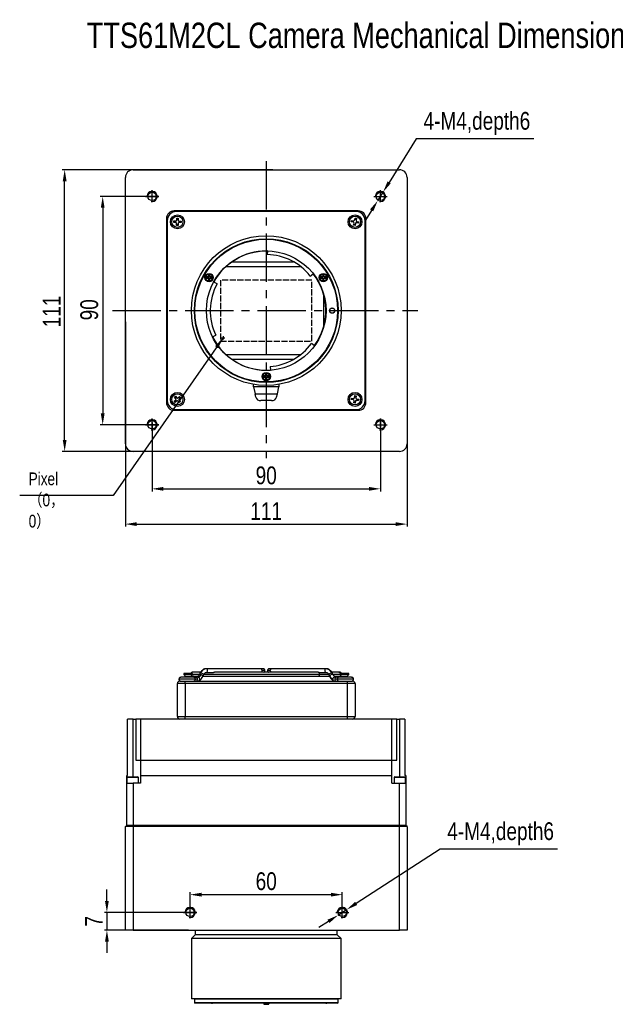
# Model space of a CAD drawing. Header units: millimetres. Extents: x 0 to 15827, y 0 to 837.
# Tile 1 of 6: x 15251 to 15486, y 449 to 837. Entities that reach past the tile are written whole.
import ezdxf

# ---------------------------------------------------------------- set-up
doc = ezdxf.new("R2010")
doc.units = ezdxf.units.MM
for name, pattern in [('ACAD_ISO02W100', [15, 12, -3]), ('CENTER', [50.8, 31.75, -6.35, 6.35, -6.35]), ('CENTER2', [28.575, 19.05, -3.175, 3.175, -3.175])]:
    doc.linetypes.add(name, pattern=pattern)
for name, color, linetype, lineweight in [('粗实线', 7, 'Continuous', 50), ('细实线', 3, 'Continuous', 25), ('细点画线', 1, 'CENTER2', 25), ('细虚线', 2, 'ACAD_ISO02W100', 25)]:
    doc.layers.add(name, color=color, linetype=linetype, lineweight=lineweight)
doc.styles.add('iTek', font='txt', dxfattribs={"width": 0.8, "height": 7})
doc.dimstyles.new('iTek', dxfattribs={"dimscale": 0, "dimtxt": 7, "dimasz": 4.5, "dimexe": 1, "dimexo": 0, "dimgap": 1.5, "dimtad": 1, "dimtoh": 1, "dimdsep": 46, "dimtxsty": 'iTek', "dimcen": 4, "dimclrd": 256, "dimclre": 256, "dimclrt": 256, "dimazin": 2, "dimtfac": 1, "dimtmove": 0, "dimatfit": 3, "dimfxl": 1, "dimlwd": -1, "dimlwe": -1, "dimarcsym": 0})

# ---------------------------------------------------------------- blocks, each defined once
blk = doc.blocks.new('*D59')
at = {"layer": 'Defpoints', "color": 0, "lineweight": 30}
for p in [(15292.59, 718.05), (15403.59, 718.05), (15403.59, 638.38)]:
    blk.add_point(p, dxfattribs=at)
at = {"layer": '细实线'}
for p, q in [((15292.59, 718.05), (15292.59, 637.38)), ((15403.59, 718.05), (15403.59, 637.38)), ((15297.09, 638.38), (15399.09, 638.38))]:
    blk.add_line(p, q, dxfattribs=at)
at = {"layer": '细实线', "lineweight": 30}
for points in [[(15297.09, 639.13), (15297.09, 637.63), (15292.59, 638.38)], [(15399.09, 639.13), (15399.09, 637.63), (15403.59, 638.38)]]:
    blk.add_solid(points, dxfattribs=at)
at = {"layer": '细实线', "lineweight": 30, "insert": (15348.09, 643.5), "char_height": 7, "attachment_point": 5, "style": 'iTek'}
blk.add_mtext('111', dxfattribs=at)
blk = doc.blocks.new('*D60')
at = {"layer": 'Defpoints', "color": 0, "lineweight": 30}
for p in [(15268.65, 778.03), (15350.74, 778.03), (15356.58, 667.03)]:
    blk.add_point(p, dxfattribs=at)
at = {"layer": '细实线'}
for p, q in [((15350.74, 778.03), (15267.65, 778.03)), ((15268.65, 671.53), (15268.65, 773.53)), ((15356.58, 667.03), (15267.65, 667.03))]:
    blk.add_line(p, q, dxfattribs=at)
at = {"layer": '细实线', "lineweight": 30}
for points in [[(15267.9, 773.53), (15269.4, 773.53), (15268.65, 778.03)], [(15267.9, 671.53), (15269.4, 671.53), (15268.65, 667.03)]]:
    blk.add_solid(points, dxfattribs=at)
at = {"layer": '细实线', "lineweight": 30, "insert": (15263.53, 722.19), "char_height": 7, "attachment_point": 5, "rotation": 90, "style": 'iTek'}
blk.add_mtext('111', dxfattribs=at)
blk = doc.blocks.new('*D61')
at = {"layer": 'Defpoints', "color": 0, "lineweight": 30}
for p in [(15305.71, 767.53), (15283.64, 677.53), (15305.71, 677.53)]:
    blk.add_point(p, dxfattribs=at)
at = {"layer": '细实线'}
for p, q in [((15305.71, 767.53), (15282.64, 767.53)), ((15283.64, 763.03), (15283.64, 682.03)), ((15305.71, 677.53), (15282.64, 677.53))]:
    blk.add_line(p, q, dxfattribs=at)
at = {"layer": '细实线', "lineweight": 30}
for points in [[(15282.89, 763.03), (15284.39, 763.03), (15283.64, 767.53)], [(15282.89, 682.03), (15284.39, 682.03), (15283.64, 677.53)]]:
    blk.add_solid(points, dxfattribs=at)
at = {"layer": '细实线', "lineweight": 30, "insert": (15278.37, 722.85), "char_height": 7, "attachment_point": 5, "rotation": 90, "style": 'iTek'}
blk.add_mtext('90', dxfattribs=at)
blk = doc.blocks.new('*D62')
at = {"layer": 'Defpoints', "color": 0, "lineweight": 30}
for p in [(15393.09, 680.04), (15303.09, 678.38), (15393.09, 652.28)]:
    blk.add_point(p, dxfattribs=at)
at = {"layer": '细实线'}
for p, q in [((15393.09, 680.04), (15393.09, 651.28)), ((15303.09, 678.38), (15303.09, 651.28)), ((15307.59, 652.28), (15388.59, 652.28))]:
    blk.add_line(p, q, dxfattribs=at)
at = {"layer": '细实线', "lineweight": 30}
for points in [[(15307.59, 653.03), (15307.59, 651.53), (15303.09, 652.28)], [(15388.59, 653.03), (15388.59, 651.53), (15393.09, 652.28)]]:
    blk.add_solid(points, dxfattribs=at)
at = {"layer": '细实线', "lineweight": 30, "insert": (15348.09, 657.54), "char_height": 7, "attachment_point": 5, "style": 'iTek'}
blk.add_mtext('90', dxfattribs=at)
blk = doc.blocks.new('*D63')
at = {"layer": 'Defpoints', "color": 0, "lineweight": 30}
for p in [(15394.15, 769.23), (15392.03, 765.84)]:
    blk.add_point(p, dxfattribs=at)
at = {"layer": '细实线'}
for p, q in [((15407.24, 790.18), (15396.54, 773.04)), ((15453.51, 790.18), (15407.24, 790.18)), ((15392.03, 765.84), (15394.15, 769.23)), ((15389.65, 762.02), (15387.26, 758.2))]:
    blk.add_line(p, q, dxfattribs=at)
at = {"layer": '细实线', "lineweight": 30}
for points in [[(15395.9, 773.44), (15397.17, 772.65), (15394.15, 769.23)], [(15389.01, 762.42), (15390.28, 761.62), (15392.03, 765.84)]]:
    blk.add_solid(points, dxfattribs=at)
at = {"layer": '细实线', "lineweight": 30, "insert": (15431.13, 796.27), "char_height": 7, "attachment_point": 5, "style": 'iTek'}
blk.add_mtext('4-M4,depth6', dxfattribs=at)
blk = doc.blocks.new('*D71')
at = {"layer": 'Defpoints', "color": 0, "lineweight": 30}
for p in [(15379.77, 486.44), (15376.41, 484.27)]:
    blk.add_point(p, dxfattribs=at)
at = {"layer": '细实线'}
for p, q in [((15416.6, 510.23), (15383.55, 488.89)), ((15462.87, 510.23), (15416.6, 510.23)), ((15376.41, 484.27), (15379.77, 486.44)), ((15372.63, 481.83), (15368.85, 479.39))]:
    blk.add_line(p, q, dxfattribs=at)
at = {"layer": '细实线', "lineweight": 30}
for points in [[(15383.14, 489.52), (15383.96, 488.26), (15379.77, 486.44)], [(15372.22, 482.46), (15373.04, 481.2), (15376.41, 484.27)]]:
    blk.add_solid(points, dxfattribs=at)
at = {"layer": '细实线', "lineweight": 30, "insert": (15440.49, 516.32), "char_height": 7, "attachment_point": 5, "style": 'iTek'}
blk.add_mtext('4-M4,depth6', dxfattribs=at)
blk = doc.blocks.new('*D72')
at = {"layer": 'Defpoints', "color": 0, "lineweight": 30}
for p in [(15378.09, 492.35), (15318.09, 486.37), (15378.09, 486.37)]:
    blk.add_point(p, dxfattribs=at)
at = {"layer": '细实线'}
for p, q in [((15318.09, 486.37), (15318.09, 493.35)), ((15378.09, 486.37), (15378.09, 493.35)), ((15322.59, 492.35), (15373.59, 492.35))]:
    blk.add_line(p, q, dxfattribs=at)
at = {"layer": '细实线', "lineweight": 30}
for points in [[(15322.59, 493.1), (15322.59, 491.6), (15318.09, 492.35)], [(15373.59, 493.1), (15373.59, 491.6), (15378.09, 492.35)]]:
    blk.add_solid(points, dxfattribs=at)
at = {"layer": '细实线', "lineweight": 30, "insert": (15348.09, 497.62), "char_height": 7, "attachment_point": 5, "style": 'iTek'}
blk.add_mtext('60', dxfattribs=at)
blk = doc.blocks.new('*D73')
at = {"layer": 'Defpoints', "color": 0, "lineweight": 30}
for p in [(15320.71, 485.36), (15285.3, 478.36), (15317.4, 478.36)]:
    blk.add_point(p, dxfattribs=at)
at = {"layer": '细实线'}
for p, q in [((15285.3, 489.86), (15285.3, 494.36)), ((15320.71, 485.36), (15284.3, 485.36)), ((15285.3, 485.36), (15285.3, 478.36)), ((15317.4, 478.36), (15284.3, 478.36)), ((15285.3, 473.86), (15285.3, 469.36))]:
    blk.add_line(p, q, dxfattribs=at)
at = {"layer": '细实线', "lineweight": 30}
for points in [[(15284.55, 489.86), (15286.05, 489.86), (15285.3, 485.36)], [(15284.55, 473.86), (15286.05, 473.86), (15285.3, 478.36)]]:
    blk.add_solid(points, dxfattribs=at)
at = {"layer": '细实线', "lineweight": 30, "insert": (15280.19, 481.86), "char_height": 7, "attachment_point": 5, "rotation": 90, "style": 'iTek'}
blk.add_mtext('7', dxfattribs=at)

msp = doc.modelspace()

# ---------------------------------------------------------------- linework, layer by layer
at = {"layer": '粗实线', "lineweight": 30}
for p, q in [((15295.591, 778.032), (15400.591, 778.032)), ((15292.591, 670.032), (15292.591, 775.032)), ((15403.591, 775.032), (15403.591, 670.032)), ((15384.391, 761.832), (15311.791, 761.832)), ((15383.591, 761.532), (15312.591, 761.532)), ((15308.791, 758.832), (15308.791, 686.232)), ((15309.091, 758.032), (15309.091, 687.032)), ((15311.632, 757.291), (15311.652, 757.87)), ((15312.492, 757.262), (15311.632, 757.291)), ((15311.652, 757.87), (15312.511, 757.842)), ((15312.065, 757.276), (15312.085, 757.856)), ((15312.753, 756.093), (15312.782, 756.952)), ((15312.821, 758.132), (15312.85, 758.991)), ((15312.835, 758.558), (15313.415, 758.539)), ((15312.85, 758.991), (15313.43, 758.972)), ((15313.361, 756.933), (15313.333, 756.073)), ((15313.43, 758.972), (15313.401, 758.112)), ((15314.531, 757.194), (15313.671, 757.223)), ((15313.691, 757.802), (15314.55, 757.774)), ((15314.117, 757.788), (15314.098, 757.208)), ((15314.55, 757.774), (15314.531, 757.194)), ((15381.613, 757.528), (15381.725, 758.097)), ((15382.456, 757.362), (15381.613, 757.528)), ((15381.725, 758.097), (15382.569, 757.931)), ((15382.037, 757.444), (15382.15, 758.013)), ((15382.527, 756.166), (15382.693, 757.009)), ((15382.921, 758.167), (15383.087, 759.011)), ((15383.003, 758.586), (15383.572, 758.474)), ((15383.087, 759.011), (15383.656, 758.899)), ((15383.262, 756.897), (15383.096, 756.053)), ((15383.656, 758.899), (15383.49, 758.055)), ((15384.458, 756.967), (15383.614, 757.134)), ((15383.726, 757.703), (15384.57, 757.536)), ((15384.145, 757.62), (15384.033, 757.051)), ((15384.57, 757.536), (15384.458, 756.967)), ((15387.091, 687.032), (15387.091, 758.032)), ((15387.391, 686.232), (15387.391, 758.832)), ((15313.333, 756.073), (15312.753, 756.093)), ((15313.347, 756.506), (15312.768, 756.525)), ((15383.096, 756.053), (15382.527, 756.166)), ((15383.179, 756.478), (15382.61, 756.59)), ((15348.542, 746.028), (15348.091, 746.032)), ((15348.544, 746.093), (15348.515, 744.593)), ((15334.612, 741.782), (15358.876, 741.782)), ((15361.85, 739.782), (15332.132, 739.782)), ((15325.325, 735.782), (15324.575, 735.782)), ((15324.575, 735.782), (15324.575, 735.282)), ((15324.575, 735.782), (15324.663, 735.694)), ((15324.575, 735.282), (15324.663, 735.37)), ((15324.575, 735.282), (15325.325, 735.282)), ((15324.663, 735.694), (15324.663, 735.37)), ((15325.413, 735.694), (15324.663, 735.694)), ((15324.663, 735.37), (15325.413, 735.37)), ((15325.825, 736.532), (15325.325, 736.532)), ((15325.325, 736.532), (15325.325, 735.782)), ((15325.325, 736.532), (15325.413, 736.444)), ((15325.325, 735.782), (15325.413, 735.694)), ((15325.413, 735.37), (15325.325, 735.282)), ((15325.325, 735.282), (15325.325, 734.532)), ((15325.325, 734.532), (15325.413, 734.62)), ((15325.325, 734.532), (15325.825, 734.532)), ((15325.413, 736.444), (15325.413, 735.694)), ((15325.737, 736.444), (15325.413, 736.444)), ((15325.413, 735.37), (15325.413, 734.62)), ((15325.413, 734.62), (15325.737, 734.62)), ((15325.825, 736.532), (15325.737, 736.444)), ((15325.737, 735.694), (15325.737, 736.444)), ((15325.825, 735.782), (15325.737, 735.694)), ((15326.487, 735.694), (15325.737, 735.694)), ((15325.737, 734.62), (15325.737, 735.37)), ((15325.825, 735.282), (15325.737, 735.37)), ((15325.737, 735.37), (15326.487, 735.37)), ((15325.825, 734.532), (15325.737, 734.62)), ((15325.825, 735.782), (15325.825, 736.532)), ((15326.575, 735.782), (15325.825, 735.782)), ((15325.825, 734.532), (15325.825, 735.282)), ((15325.825, 735.282), (15326.575, 735.282)), ((15326.575, 735.782), (15326.487, 735.694)), ((15326.487, 735.37), (15326.487, 735.694)), ((15326.575, 735.282), (15326.487, 735.37)), ((15326.575, 735.282), (15326.575, 735.782)), ((15328.7, 733.061), (15327.382, 733.776)), ((15365.463, 736.137), (15366.661, 737.04)), ((15370.358, 735.782), (15369.608, 735.782)), ((15369.608, 735.782), (15369.608, 735.282)), ((15369.608, 735.782), (15369.696, 735.694)), ((15369.608, 735.282), (15369.696, 735.37)), ((15369.608, 735.282), (15370.358, 735.282)), ((15370.446, 735.694), (15369.696, 735.694)), ((15369.696, 735.694), (15369.696, 735.37)), ((15369.696, 735.37), (15370.446, 735.37)), ((15370.858, 736.532), (15370.358, 736.532)), ((15370.358, 736.532), (15370.358, 735.782)), ((15370.358, 736.532), (15370.446, 736.444)), ((15370.358, 735.782), (15370.446, 735.694)), ((15370.446, 735.37), (15370.358, 735.282)), ((15370.358, 735.282), (15370.358, 734.532)), ((15370.358, 734.532), (15370.446, 734.62)), ((15370.358, 734.532), (15370.858, 734.532)), ((15370.77, 736.444), (15370.446, 736.444)), ((15370.446, 736.444), (15370.446, 735.694)), ((15370.446, 735.37), (15370.446, 734.62)), ((15370.446, 734.62), (15370.77, 734.62)), ((15370.858, 736.532), (15370.77, 736.444)), ((15370.77, 735.694), (15370.77, 736.444)), ((15370.858, 735.782), (15370.77, 735.694)), ((15371.52, 735.694), (15370.77, 735.694)), ((15370.858, 735.282), (15370.77, 735.37)), ((15370.77, 735.37), (15371.52, 735.37)), ((15370.77, 734.62), (15370.77, 735.37)), ((15370.858, 734.532), (15370.77, 734.62)), ((15370.858, 735.782), (15370.858, 736.532)), ((15371.608, 735.782), (15370.858, 735.782)), ((15370.858, 734.532), (15370.858, 735.282)), ((15370.858, 735.282), (15371.608, 735.282)), ((15371.608, 735.782), (15371.52, 735.694)), ((15371.52, 735.37), (15371.52, 735.694)), ((15371.608, 735.282), (15371.52, 735.37)), ((15371.608, 735.282), (15371.608, 735.782)), ((15370.841, 716.643), (15370.841, 728.422)), ((15326.911, 712.202), (15328.259, 712.86)), ((15367.156, 708.681), (15365.958, 709.584)), ((15332.132, 705.282), (15361.85, 705.282)), ((15358.876, 703.282), (15334.612, 703.282)), ((15349.631, 700.521), (15349.735, 699.025)), ((15347.841, 696.782), (15347.091, 696.782)), ((15347.091, 696.782), (15347.091, 696.282)), ((15347.091, 696.782), (15347.18, 696.694)), ((15347.091, 696.282), (15347.18, 696.37)), ((15347.091, 696.282), (15347.841, 696.282)), ((15347.18, 696.694), (15347.18, 696.37)), ((15347.93, 696.694), (15347.18, 696.694)), ((15347.18, 696.37), (15347.93, 696.37)), ((15348.341, 697.532), (15347.841, 697.532)), ((15347.841, 697.532), (15347.841, 696.782)), ((15347.841, 697.532), (15347.93, 697.444)), ((15347.841, 696.782), (15347.93, 696.694)), ((15347.93, 696.37), (15347.841, 696.282)), ((15347.841, 696.282), (15347.841, 695.532)), ((15347.841, 695.532), (15347.93, 695.62)), ((15347.841, 695.532), (15348.341, 695.532)), ((15347.93, 697.444), (15347.93, 696.694)), ((15348.253, 697.444), (15347.93, 697.444)), ((15347.93, 696.37), (15347.93, 695.62)), ((15347.93, 695.62), (15348.253, 695.62)), ((15348.341, 697.532), (15348.253, 697.444)), ((15348.253, 696.694), (15348.253, 697.444)), ((15348.341, 696.782), (15348.253, 696.694)), ((15349.003, 696.694), (15348.253, 696.694)), ((15348.341, 696.282), (15348.253, 696.37)), ((15348.253, 696.37), (15349.003, 696.37)), ((15348.253, 695.62), (15348.253, 696.37)), ((15348.341, 695.532), (15348.253, 695.62)), ((15348.341, 696.782), (15348.341, 697.532)), ((15349.091, 696.782), (15348.341, 696.782)), ((15348.341, 695.532), (15348.341, 696.282)), ((15348.341, 696.282), (15349.091, 696.282)), ((15349.091, 696.782), (15349.003, 696.694)), ((15349.003, 696.37), (15349.003, 696.694)), ((15349.091, 696.282), (15349.003, 696.37)), ((15349.091, 696.282), (15349.091, 696.782)), ((15343.091, 693.032), (15343.109, 693.456)), ((15343.091, 692.447), (15343.091, 693.032)), ((15353.091, 692.447), (15343.091, 692.447)), ((15343.091, 692.447), (15343.702, 689.777)), ((15352.481, 689.777), (15353.091, 692.447)), ((15353.073, 693.456), (15353.091, 693.032)), ((15353.091, 693.032), (15353.091, 692.447)), ((15311.82, 686.778), (15312.459, 687.353)), ((15311.906, 688.416), (15312.337, 688.804)), ((15312.481, 687.777), (15311.906, 688.416)), ((15312.529, 686.636), (15312.141, 687.067)), ((15312.195, 688.094), (15312.627, 688.482)), ((15312.847, 686.922), (15312.208, 686.347)), ((15312.337, 688.804), (15312.912, 688.165)), ((15313.846, 686.26), (15313.27, 686.9)), ((15313.336, 688.142), (15313.975, 688.718)), ((15313.987, 686.97), (15313.556, 686.582)), ((15313.653, 688.428), (15314.041, 687.997)), ((15313.702, 687.288), (15314.277, 686.648)), ((15314.363, 688.287), (15313.724, 687.711)), ((15313.975, 688.718), (15314.363, 688.287)), ((15344.023, 688.373), (15343.702, 689.777)), ((15343.702, 689.777), (15352.481, 689.777)), ((15350.174, 687.052), (15346.009, 687.052)), ((15352.159, 688.373), (15352.481, 689.777)), ((15381.615, 687.456), (15381.699, 688.03)), ((15382.465, 687.331), (15381.615, 687.456)), ((15381.699, 688.03), (15382.55, 687.905)), ((15382.043, 687.393), (15382.127, 687.967)), ((15382.593, 686.14), (15382.719, 686.991)), ((15382.89, 688.158), (15383.015, 689.009)), ((15382.952, 688.581), (15383.526, 688.496)), ((15383.015, 689.009), (15383.589, 688.925)), ((15383.292, 686.906), (15383.167, 686.055)), ((15383.589, 688.925), (15383.464, 688.074)), ((15384.484, 687.034), (15383.633, 687.159)), ((15383.717, 687.733), (15384.568, 687.608)), ((15384.14, 687.671), (15384.055, 687.097)), ((15384.568, 687.608), (15384.484, 687.034)), ((15311.791, 683.232), (15384.391, 683.232)), ((15312.208, 686.347), (15311.82, 686.778)), ((15312.591, 683.532), (15383.591, 683.532)), ((15314.277, 686.648), (15313.846, 686.26)), ((15383.167, 686.055), (15382.593, 686.14)), ((15383.23, 686.484), (15382.656, 686.568)), ((15400.591, 667.032), (15295.591, 667.032)), ((15315.591, 579.509), (15315.591, 579.059)), ((15318.49, 579.509), (15315.591, 579.509)), ((15315.591, 579.059), (15316.341, 578.309)), ((15318.49, 579.059), (15315.591, 579.059)), ((15316.341, 578.309), (15316.341, 578.009)), ((15317.998, 578.309), (15316.341, 578.309)), ((15318.341, 578.309), (15317.998, 578.309)), ((15318.341, 578.309), (15319.091, 579.059)), ((15318.341, 578.009), (15318.341, 578.309)), ((15319.091, 579.509), (15318.49, 579.509)), ((15319.091, 579.059), (15318.49, 579.059)), ((15322.184, 580.009), (15319.091, 580.009)), ((15319.091, 579.059), (15319.091, 579.509)), ((15319.091, 579.259), (15321.822, 579.259)), ((15322.036, 579.697), (15321.707, 579.026)), ((15323.054, 578.366), (15323.042, 578.346)), ((15323.054, 578.366), (15323.383, 579.037)), ((15323.125, 578.509), (15368.597, 578.509)), ((15323.475, 579.259), (15369.128, 579.259)), ((15345.97, 581.409), (15324.454, 581.409)), ((15324.454, 579.909), (15327.321, 579.909)), ((15368.334, 580.009), (15327.843, 580.009)), ((15347.599, 580.659), (15346.5, 580.659)), ((15349.682, 580.659), (15348.584, 580.659)), ((15371.729, 581.409), (15350.213, 581.409)), ((15368.597, 578.509), (15373.058, 578.509)), ((15368.862, 579.909), (15371.729, 579.909)), ((15369.128, 579.259), (15372.681, 579.259)), ((15371.625, 579.923), (15371.729, 579.909)), ((15371.729, 581.409), (15371.631, 581.396)), ((15372.04, 581.383), (15371.631, 581.396)), ((15372.799, 579.037), (15373.128, 578.366)), ((15372.802, 579.031), (15372.799, 579.037)), ((15373.128, 578.366), (15373.14, 578.346)), ((15373.14, 578.346), (15373.128, 578.366)), ((15374.475, 579.026), (15374.146, 579.697)), ((15374.361, 579.259), (15377.091, 579.259)), ((15374.475, 579.026), (15374.463, 579.045)), ((15374.483, 579.007), (15374.475, 579.026)), ((15374.691, 578.689), (15374.487, 578.984)), ((15374.794, 578.589), (15374.691, 578.689)), ((15374.857, 578.509), (15377.091, 578.509)), ((15377.091, 579.509), (15377.091, 579.059)), ((15379.99, 579.509), (15377.091, 579.509)), ((15377.091, 579.059), (15377.841, 578.309)), ((15379.99, 579.059), (15377.091, 579.059)), ((15377.841, 578.309), (15377.841, 578.009)), ((15379.498, 578.309), (15377.841, 578.309)), ((15379.841, 578.309), (15379.498, 578.309)), ((15379.841, 578.309), (15380.591, 579.059)), ((15379.841, 578.009), (15379.841, 578.309)), ((15380.591, 579.509), (15379.99, 579.509)), ((15380.591, 579.059), (15379.99, 579.059)), ((15380.591, 579.059), (15380.591, 579.509)), ((15316.091, 575.509), (15313.091, 575.509)), ((15313.091, 562.509), (15313.091, 575.509)), ((15320.086, 577.259), (15313.684, 577.259)), ((15314.091, 576.509), (15316.091, 576.509)), ((15319.557, 578.009), (15314.434, 578.009)), ((15316.091, 575.509), (15316.091, 576.509)), ((15316.091, 576.509), (15380.091, 576.509)), ((15380.091, 575.509), (15316.091, 575.509)), ((15316.091, 575.509), (15316.091, 562.509)), ((15319.745, 578.009), (15319.557, 578.009)), ((15321.225, 578.009), (15320.332, 578.009)), ((15321.225, 578.009), (15321.462, 577.968)), ((15374.946, 576.509), (15374.991, 576.51)), ((15375.85, 578.009), (15375.023, 578.009)), ((15382.498, 577.259), (15376.097, 577.259)), ((15381.748, 578.009), (15376.629, 578.009)), ((15380.091, 576.509), (15382.091, 576.509)), ((15380.091, 575.509), (15380.091, 576.509)), ((15383.091, 575.509), (15380.091, 575.509)), ((15380.091, 562.509), (15380.091, 575.509)), ((15383.091, 575.509), (15383.091, 562.509)), ((15293.391, 539.309), (15293.391, 561.509)), ((15295.591, 561.509), (15293.391, 561.509)), ((15295.591, 561.509), (15296.668, 561.509)), ((15295.591, 538.809), (15295.591, 561.509)), ((15296.668, 561.509), (15296.668, 545.309)), ((15298.591, 561.509), (15296.668, 561.509)), ((15397.591, 561.509), (15298.591, 561.509)), ((15298.591, 561.509), (15298.591, 545.309)), ((15313.091, 562.509), (15316.091, 562.509)), ((15316.091, 562.509), (15380.091, 562.509)), ((15316.091, 561.509), (15316.091, 562.509)), ((15380.091, 562.509), (15383.091, 562.509)), ((15380.091, 561.509), (15380.091, 562.509)), ((15397.591, 545.309), (15397.591, 561.509)), ((15399.514, 561.509), (15397.591, 561.509)), ((15399.514, 545.309), (15399.514, 561.509)), ((15399.514, 561.509), (15400.591, 561.509)), ((15402.791, 561.509), (15400.591, 561.509)), ((15400.591, 561.509), (15400.591, 538.809)), ((15402.791, 561.509), (15402.791, 539.309)), ((15296.668, 545.309), (15298.591, 545.309)), ((15298.591, 545.309), (15397.591, 545.309)), ((15298.591, 545.309), (15298.591, 539.309)), ((15397.591, 539.309), (15397.591, 545.309)), ((15397.591, 545.309), (15399.514, 545.309)), ((15293.391, 539.309), (15293.091, 539.309)), ((15293.091, 536.309), (15293.091, 539.309)), ((15293.091, 519.659), (15293.091, 536.309)), ((15293.091, 536.309), (15295.591, 536.309)), ((15293.191, 538.497), (15293.191, 536.309)), ((15297.691, 538.497), (15293.191, 538.497)), ((15293.504, 538.809), (15297.379, 538.809)), ((15295.591, 536.309), (15295.591, 519.659)), ((15298.591, 536.309), (15295.591, 536.309)), ((15297.691, 536.309), (15297.691, 538.497)), ((15298.591, 539.309), (15397.591, 539.309)), ((15298.591, 539.309), (15298.591, 536.309)), ((15397.591, 536.309), (15397.591, 539.309)), ((15397.591, 536.309), (15400.591, 536.309)), ((15398.491, 538.497), (15398.491, 536.309)), ((15402.991, 538.497), (15398.491, 538.497)), ((15398.804, 538.809), (15402.679, 538.809)), ((15400.591, 519.659), (15400.591, 536.309)), ((15400.591, 536.309), (15403.091, 536.309)), ((15403.091, 539.309), (15402.791, 539.309)), ((15402.991, 536.309), (15402.991, 538.497)), ((15403.091, 539.309), (15403.091, 536.309)), ((15403.091, 536.309), (15403.091, 519.659)), ((15292.591, 519.159), (15293.091, 519.659)), ((15292.591, 478.359), (15292.591, 519.159)), ((15295.591, 519.159), (15292.591, 519.159)), ((15295.591, 519.659), (15293.091, 519.659)), ((15400.591, 519.659), (15295.591, 519.659)), ((15295.591, 519.159), (15295.591, 519.659)), ((15295.591, 519.159), (15295.591, 478.359)), ((15400.591, 519.159), (15295.591, 519.159)), ((15403.091, 519.659), (15400.591, 519.659)), ((15400.591, 519.159), (15400.591, 519.659)), ((15400.591, 478.359), (15400.591, 519.159)), ((15403.591, 519.159), (15400.591, 519.159)), ((15403.591, 519.159), (15403.091, 519.659)), ((15403.591, 519.159), (15403.591, 478.359)), ((15295.591, 478.359), (15292.591, 478.359)), ((15295.591, 478.359), (15400.591, 478.359)), ((15320.091, 478.359), (15320.091, 476.559)), ((15376.091, 476.559), (15376.091, 478.359)), ((15403.591, 478.359), (15400.591, 478.359)), ((15320.091, 476.559), (15318.591, 475.059)), ((15318.591, 475.059), (15318.591, 451.349)), ((15348.091, 475.059), (15318.591, 475.059)), ((15348.091, 476.559), (15320.091, 476.559)), ((15376.091, 476.559), (15348.091, 476.559)), ((15377.591, 475.059), (15348.091, 475.059)), ((15377.591, 475.059), (15376.091, 476.559)), ((15377.591, 453.739), (15377.591, 475.059)), ((15348.091, 451.349), (15318.591, 451.349)), ((15319.966, 451.349), (15319.766, 451.149)), ((15319.766, 451.149), (15319.766, 449.759)), ((15376.416, 451.149), (15319.766, 451.149)), ((15377.591, 451.349), (15348.091, 451.349)), ((15376.416, 451.149), (15376.216, 451.349)), ((15376.416, 449.759), (15376.416, 451.149)), ((15377.591, 452.739), (15377.591, 453.739)), ((15377.591, 451.349), (15377.591, 452.739)), ((15319.766, 449.759), (15319.966, 449.559)), ((15376.416, 449.759), (15319.766, 449.759)), ((15376.216, 449.559), (15319.966, 449.559)), ((15347.091, 449.559), (15347.091, 449.139)), ((15347.091, 449.139), (15348.091, 449.139)), ((15348.091, 449.139), (15349.091, 449.139)), ((15349.091, 449.139), (15349.091, 449.559)), ((15376.216, 449.559), (15376.416, 449.759))]:
    msp.add_line(p, q, dxfattribs=at)
at = {"layer": '粗实线', "lineweight": 30, "flags": 128}
for points in [[(15322.329, 579.045), (15322.071, 579.113), (15321.86, 579.116), (15321.729, 579.056), (15321.71, 579.031)], [(15322.036, 579.697), (15322.104, 579.762), (15322.274, 579.794)], [(15322.274, 579.794), (15322.51, 579.762), (15322.777, 579.669), (15323.033, 579.531), (15323.24, 579.367), (15323.367, 579.204), (15323.393, 579.065), (15323.383, 579.037)], [(15323.055, 578.366), (15323.065, 578.45), (15322.993, 578.603), (15322.828, 578.769), (15322.595, 578.925), (15322.329, 579.045)], [(15322.663, 577.752), (15322.815, 577.956), (15323.042, 578.346)], [(15324.454, 581.409), (15324.135, 581.382), (15324.08, 581.372)], [(15324.454, 579.909), (15324.657, 579.966), (15324.829, 580.129), (15324.944, 580.372), (15324.984, 580.659), (15324.944, 580.946), (15324.829, 581.189), (15324.657, 581.352), (15324.454, 581.409)], [(15371.631, 581.396), (15371.526, 581.352), (15371.354, 581.189), (15371.239, 580.946), (15371.199, 580.659), (15371.239, 580.372), (15371.354, 580.129), (15371.526, 579.966), (15371.625, 579.923)], [(15371.981, 581.392), (15372.048, 581.382), (15372.102, 581.372)], [(15372.799, 579.037), (15372.79, 579.065), (15372.816, 579.204), (15372.942, 579.367), (15373.15, 579.531), (15373.406, 579.669), (15373.673, 579.762), (15373.909, 579.794)], [(15374.463, 579.045), (15374.343, 579.113), (15374.14, 579.116), (15373.885, 579.056), (15373.618, 578.941), (15373.379, 578.789), (15373.204, 578.622), (15373.12, 578.467), (15373.128, 578.366)], [(15373.909, 579.794), (15374.078, 579.762), (15374.146, 579.697)], [(15374.463, 579.045), (15374.6, 578.811), (15374.678, 578.704)]]:
    msp.add_lwpolyline(points, dxfattribs=at)
at = {"layer": '粗实线', "lineweight": 30}
for centre, radius in [((15303.091, 767.532), 1.65), ((15393.091, 767.532), 1.65), ((15313.091, 757.532), 2.75), ((15313.091, 757.532), 2.2), ((15383.091, 757.532), 2.75), ((15383.091, 757.532), 2.2), ((15348.091, 722.532), 29.5), ((15348.091, 722.532), 28.325), ((15348.091, 722.532), 28.125), ((15348.091, 722.532), 23.565), ((15325.575, 735.532), 1.65), ((15325.575, 735.532), 1.459), ((15370.608, 735.532), 1.65), ((15370.608, 735.532), 1.459), ((15374.091, 722.532), 1.05), ((15374.091, 722.532), 1), ((15348.091, 696.532), 1.65), ((15348.091, 696.532), 1.459), ((15313.091, 687.532), 2.75), ((15313.091, 687.532), 2.2), ((15383.091, 687.532), 2.75), ((15383.091, 687.532), 2.2), ((15303.091, 677.532), 1.65), ((15393.091, 677.532), 1.65), ((15318.091, 485.359), 1.65), ((15378.091, 485.359), 1.65)]:
    msp.add_circle(centre, radius, dxfattribs=at)
for centre, radius, start, end in [((15295.591, 775.032), 3, 90, 180), ((15400.591, 775.032), 3, 0, 90), ((15311.791, 758.832), 3, 90, 180), ((15312.591, 758.032), 3.5, 90, 180), ((15383.591, 758.032), 3.5, 0, 90), ((15384.391, 758.832), 3, 0, 90), ((15312.482, 756.962), 0.3, 358.08763, 88.08763), ((15312.521, 758.142), 0.3, 268.08763, 358.08763), ((15313.661, 756.923), 0.3, 88.08763, 178.08763), ((15313.701, 758.102), 0.3, 178.08763, 268.08763), ((15382.398, 757.067), 0.3, 348.85565, 78.85565), ((15382.627, 758.225), 0.3, 258.85565, 348.85565), ((15383.556, 756.839), 0.3, 78.85565, 168.85565), ((15383.784, 757.997), 0.3, 168.85565, 258.85565), ((15348.091, 722.532), 23.5, 90, 151.5), ((15348.091, 722.532), 22.065, 38.06799, 88.9), ((15348.091, 722.532), 23.5, 324.00277, 38.00277), ((15348.091, 722.532), 22.065, 151.5, 206), ((15348.091, 722.532), 23.5, 206, 274), ((15348.091, 722.532), 22.065, 274, 324.06799), ((15312.591, 687.032), 3.5, 180, 270), ((15312.258, 687.576), 0.3, 311.98664, 41.98664), ((15313.047, 686.699), 0.3, 41.98664, 131.98664), ((15313.135, 688.365), 0.3, 221.98664, 311.98664), ((15313.925, 687.488), 0.3, 131.98664, 221.98664), ((15382.422, 687.034), 0.3, 351.63194, 81.63194), ((15382.593, 688.202), 0.3, 261.63194, 351.63194), ((15383.589, 686.863), 0.3, 81.63194, 171.63194), ((15383.761, 688.03), 0.3, 171.63194, 261.63194), ((15383.591, 687.032), 3.5, 270, 0), ((15311.791, 686.232), 3, 180, 270), ((15384.391, 686.232), 3, 270, 0), ((15295.591, 670.032), 3, 180, 270), ((15400.591, 670.032), 3, 270, 0), ((15319.971, 579.951), 1.978, 280.97555, 313.1985), ((15320.563, 579.578), 1.844, 299.15349, 343.19913), ((15324.817, 578.705), 2.766, 105.4379, 156.81087), ((15345.837, 580.753), 0.67, 351.95011, 78.57884), ((15345.672, 580.618), 0.83, 312.72089, 2.80456), ((15350.345, 580.753), 0.67, 101.42116, 188.04989), ((15350.511, 580.618), 0.83, 177.19544, 227.27911), ((15371.366, 578.705), 2.766, 23.18913, 74.5621), ((15375.963, 579.731), 3.144, 206.1287, 238.68798), ((15314.091, 575.509), 1, 90, 180), ((15320.324, 577.276), 0.733, 358.69434, 89.33974), ((15320.319, 577.247), 0.738, 271.38903, 0.97151), ((15321.202, 577.261), 0.753, 271.70356, 69.83139), ((15375.036, 577.272), 0.738, 91.0099, 180.97589), ((15375.036, 577.246), 0.738, 179.02436, 268.98928), ((15375.864, 577.272), 0.738, 91.38936, 180.97118), ((15375.859, 577.242), 0.733, 178.6946, 269.33891), ((15382.091, 575.509), 1, 0, 90), ((15314.091, 562.509), 1, 180, 270), ((15382.091, 562.509), 1, 270, 0), ((15293.504, 538.497), 0.312, 90, 180), ((15297.379, 538.497), 0.312, 0, 90), ((15398.804, 538.497), 0.312, 90, 180), ((15402.679, 538.497), 0.312, 0, 90)]:
    msp.add_arc(centre, radius, start, end, dxfattribs=at)
for centre, start_param, end_param in [((15346.009, 688.662), 3.3220863, 4.712389), ((15350.174, 688.662), 4.712389, 6.1026917)]:
    msp.add_ellipse(centre, major_axis=(2.018, 0), ratio=0.7977453, start_param=start_param, end_param=end_param, dxfattribs=at)
for points, knots in [([(15325.575, 734.174), (15325.404, 734.192), (15325.14, 734.22), (15324.823, 734.389), (15324.608, 734.565), (15324.431, 734.781), (15324.267, 735.097), (15324.183, 735.532), (15324.267, 735.967), (15324.431, 736.283), (15324.607, 736.499), (15324.823, 736.675), (15325.14, 736.844), (15325.404, 736.873), (15325.575, 736.891)], [0, 0, 0, 0, 0.1197215, 0.1847977, 0.2499999, 0.3150762, 0.3802785, 0.5, 0.6197215, 0.6847977, 0.7499999, 0.8150762, 0.8802785, 1, 1, 1, 1]), ([(15325.575, 736.891), (15325.746, 736.873), (15326.009, 736.844), (15326.326, 736.675), (15326.542, 736.5), (15326.719, 736.284), (15326.882, 735.967), (15326.966, 735.532), (15326.882, 735.098), (15326.719, 734.781), (15326.542, 734.565), (15326.326, 734.389), (15326.009, 734.22), (15325.746, 734.192), (15325.575, 734.174)], [0, 0, 0, 0, 0.1197215, 0.1847977, 0.2499999, 0.3150762, 0.3802785, 0.5, 0.6197215, 0.6847977, 0.7499999, 0.8150762, 0.8802785, 1, 1, 1, 1]), ([(15370.608, 734.174), (15370.437, 734.192), (15370.173, 734.22), (15369.857, 734.389), (15369.641, 734.565), (15369.464, 734.781), (15369.3, 735.097), (15369.216, 735.532), (15369.3, 735.967), (15369.464, 736.283), (15369.641, 736.499), (15369.857, 736.675), (15370.173, 736.844), (15370.437, 736.873), (15370.608, 736.891)], [0, 0, 0, 0, 0.1197215, 0.1847977, 0.2499999, 0.3150762, 0.3802785, 0.5, 0.6197215, 0.6847977, 0.7499999, 0.8150762, 0.8802785, 1, 1, 1, 1]), ([(15370.608, 736.891), (15370.779, 736.873), (15371.043, 736.844), (15371.359, 736.675), (15371.575, 736.5), (15371.752, 736.284), (15371.916, 735.967), (15372, 735.532), (15371.916, 735.098), (15371.752, 734.781), (15371.575, 734.565), (15371.359, 734.389), (15371.043, 734.22), (15370.779, 734.192), (15370.608, 734.174)], [0, 0, 0, 0, 0.1197215, 0.1847977, 0.2499999, 0.3150762, 0.3802785, 0.5, 0.6197215, 0.6847977, 0.7499999, 0.8150762, 0.8802785, 1, 1, 1, 1]), ([(15348.091, 695.174), (15347.921, 695.192), (15347.657, 695.22), (15347.34, 695.389), (15347.124, 695.565), (15346.948, 695.781), (15346.784, 696.097), (15346.7, 696.532), (15346.784, 696.967), (15346.947, 697.283), (15347.124, 697.499), (15347.34, 697.675), (15347.657, 697.844), (15347.921, 697.873), (15348.091, 697.891)], [0, 0, 0, 0, 0.1197215, 0.1847977, 0.2499999, 0.3150762, 0.3802785, 0.5, 0.6197215, 0.6847977, 0.7499999, 0.8150762, 0.8802785, 1, 1, 1, 1]), ([(15348.091, 697.891), (15348.262, 697.873), (15348.526, 697.844), (15348.843, 697.675), (15349.058, 697.5), (15349.235, 697.284), (15349.399, 696.967), (15349.483, 696.532), (15349.399, 696.098), (15349.235, 695.781), (15349.059, 695.565), (15348.843, 695.389), (15348.526, 695.22), (15348.262, 695.192), (15348.091, 695.174)], [0, 0, 0, 0, 0.1197215, 0.1847977, 0.2499999, 0.3150762, 0.3802785, 0.5, 0.6197215, 0.6847977, 0.7499999, 0.8150762, 0.8802785, 1, 1, 1, 1]), ([(15319.091, 580.009), (15318.992, 579.997), (15318.785, 579.972), (15318.519, 579.787), (15318.432, 579.598), (15318.391, 579.509)], [0, 0, 0, 0, 0.3252503, 0.6810965, 1, 1, 1, 1]), ([(15318.683, 578.651), (15318.72, 578.62), (15318.835, 578.526), (15319.882, 578.456), (15318.818, 578.532), (15319.532, 578.503), (15319.895, 578.511), (15320.547, 578.509), (15321.079, 578.509), (15321.326, 578.509)], [0, 0, 0, 0, 0.0120621, 0.0370314, 0.2350509, 0.4330704, 0.63109, 0.8291096, 1, 1, 1, 1]), ([(15321.236, 578.44), (15321.222, 578.427), (15321.11, 578.316), (15320.835, 578.176), (15320.431, 578.034), (15320.137, 578.017), (15319.992, 578.009)], [0, 0, 0, 0, 0.0430804, 0.3659937, 0.6869903, 1, 1, 1, 1]), ([(15321.707, 579.025), (15321.599, 578.817), (15321.394, 578.422), (15321.161, 578.097), (15321.139, 578.043), (15321.128, 578.018)], [0, 0, 0, 0, 0.3783793, 0.7180581, 1, 1, 1, 1]), ([(15321.237, 576.509), (15321.372, 576.529), (15321.677, 576.575), (15322.104, 576.904), (15322.583, 577.477), (15322.893, 578.061), (15323.055, 578.367)], [0, 0, 0, 0, 0.1843331, 0.4181042, 0.6950483, 1, 1, 1, 1]), ([(15324.143, 581.383), (15323.901, 581.325), (15323.431, 581.212), (15322.656, 580.688), (15322.276, 580.081), (15322.037, 579.698)], [0, 0, 0, 0, 0.282511, 0.5481121, 1, 1, 1, 1]), ([(15323.383, 579.037), (15323.525, 579.265), (15323.752, 579.631), (15324.179, 579.892), (15324.425, 579.912), (15324.552, 579.922)], [0, 0, 0, 0, 0.4439348, 0.7124739, 1, 1, 1, 1]), ([(15327.909, 580.002), (15327.889, 580.006), (15327.844, 580.013), (15327.742, 579.999), (15327.625, 579.97), (15327.504, 579.936), (15327.399, 579.913), (15327.345, 579.91), (15327.321, 579.909)], [0, 0, 0, 0, 0.15454969, 0.33319734, 0.51321438, 0.68952582, 0.86294881, 1, 1, 1, 1]), ([(15346.849, 581.409), (15346.836, 581.409), (15346.812, 581.409), (15346.621, 581.409), (15346.345, 581.409), (15346.093, 581.409), (15345.97, 581.409)], [0, 0, 0, 0, 0.2627186, 0.5199775, 0.7669681, 1, 1, 1, 1]), ([(15347.599, 580.659), (15347.588, 580.755), (15347.572, 580.902), (15347.477, 581.078), (15347.379, 581.198), (15347.258, 581.293), (15347.085, 581.384), (15346.942, 581.399), (15346.849, 581.409)], [0, 0, 0, 0, 0.2433535, 0.3733871, 0.5054065, 0.6366347, 0.7643946, 1, 1, 1, 1]), ([(15347.217, 580.009), (15347.229, 580.015), (15347.288, 580.044), (15347.378, 580.122), (15347.477, 580.24), (15347.572, 580.416), (15347.588, 580.563), (15347.599, 580.659)], [0, 0, 0, 0, 0.0531133, 0.2482931, 0.4446496, 0.6380528, 1, 1, 1, 1]), ([(15349.334, 581.409), (15349.241, 581.399), (15349.098, 581.384), (15348.925, 581.293), (15348.804, 581.198), (15348.706, 581.078), (15348.61, 580.902), (15348.594, 580.755), (15348.584, 580.659)], [0, 0, 0, 0, 0.2356054, 0.3633653, 0.4945935, 0.6266129, 0.7566465, 1, 1, 1, 1]), ([(15348.584, 580.659), (15348.594, 580.563), (15348.61, 580.416), (15348.706, 580.24), (15348.805, 580.122), (15348.895, 580.044), (15348.953, 580.015), (15348.966, 580.009)], [0, 0, 0, 0, 0.3619472, 0.5553504, 0.7517069, 0.9468867, 1, 1, 1, 1]), ([(15350.213, 581.409), (15350.09, 581.409), (15349.838, 581.409), (15349.562, 581.409), (15349.37, 581.409), (15349.346, 581.409), (15349.334, 581.409)], [0, 0, 0, 0, 0.2330319, 0.4800225, 0.7372814, 1, 1, 1, 1]), ([(15368.862, 579.909), (15368.83, 579.911), (15368.767, 579.915), (15368.65, 579.944), (15368.53, 579.978), (15368.419, 580.003), (15368.344, 580.013), (15368.318, 580.008), (15368.316, 580.008)], [0, 0, 0, 0, 0.1965291, 0.3931504, 0.587312, 0.7803734, 0.9772739, 1, 1, 1, 1]), ([(15368.534, 578.527), (15368.555, 578.52), (15368.644, 578.489), (15368.816, 578.557), (15368.994, 578.73), (15369.108, 578.987), (15369.121, 579.17), (15369.128, 579.259)], [0, 0, 0, 0, 0.0729604, 0.3082194, 0.5656054, 0.7903146, 1, 1, 1, 1]), ([(15369.128, 579.259), (15369.121, 579.347), (15369.107, 579.531), (15369.007, 579.764), (15368.907, 579.864), (15368.862, 579.909)], [0, 0, 0, 0, 0.3384161, 0.7010614, 1, 1, 1, 1]), ([(15371.631, 579.922), (15371.758, 579.912), (15372.004, 579.892), (15372.43, 579.631), (15372.658, 579.265), (15372.799, 579.037)], [0, 0, 0, 0, 0.2875261, 0.5560652, 1, 1, 1, 1]), ([(15374.146, 579.698), (15373.907, 580.081), (15373.527, 580.688), (15372.751, 581.212), (15372.282, 581.325), (15372.04, 581.383)], [0, 0, 0, 0, 0.4518879, 0.717489, 1, 1, 1, 1]), ([(15373.128, 578.367), (15373.272, 578.092), (15373.556, 577.552), (15374.014, 576.969), (15374.468, 576.589), (15374.793, 576.535), (15374.946, 576.509)], [0, 0, 0, 0, 0.2733931, 0.537737, 0.7823968, 1, 1, 1, 1]), ([(15377.791, 579.509), (15377.75, 579.598), (15377.662, 579.787), (15377.403, 579.972), (15376.287, 580.106), (15377.365, 579.968), (15376.607, 580.02), (15376.194, 580.006), (15375.423, 580.01), (15374.661, 580.009), (15374.119, 580.009), (15373.944, 580.009)], [0, 0, 0, 0, 0.0200215, 0.0423624, 0.0627824, 0.2339068, 0.4050313, 0.5761558, 0.7472802, 0.9184048, 1, 1, 1, 1]), ([(15376.191, 578.009), (15376.046, 578.017), (15375.753, 578.035), (15375.345, 578.174), (15375.014, 578.357), (15374.856, 578.524), (15374.794, 578.589)], [0, 0, 0, 0, 0.2688662, 0.5445925, 0.8219661, 1, 1, 1, 1]), ([(15377.091, 578.509), (15377.194, 578.516), (15377.346, 578.526), (15377.462, 578.62), (15377.5, 578.651)], [0, 0, 0, 0, 0.6742727, 1, 1, 1, 1]), ([(15314.434, 578.009), (15314.335, 577.997), (15314.126, 577.973), (15313.862, 577.777), (15313.693, 577.495), (15313.69, 577.285), (15313.688, 577.184)], [0, 0, 0, 0, 0.2387714, 0.5000002, 0.7612278, 1, 1, 1, 1]), ([(15313.688, 577.334), (15313.69, 577.233), (15313.693, 577.023), (15313.862, 576.741), (15314.126, 576.545), (15314.335, 576.521), (15314.434, 576.509)], [0, 0, 0, 0, 0.2387668, 0.4999951, 0.761228, 1, 1, 1, 1]), ([(15320.086, 577.259), (15320.08, 577.17), (15320.066, 576.987), (15319.952, 576.729), (15319.775, 576.56), (15319.619, 576.489), (15319.544, 576.512), (15319.539, 576.514)], [0, 0, 0, 0, 0.221473, 0.4588026, 0.7306538, 0.9791312, 1, 1, 1, 1]), ([(15319.55, 578.007), (15319.552, 578.008), (15319.622, 578.029), (15319.775, 577.958), (15319.952, 577.789), (15320.066, 577.531), (15320.08, 577.348), (15320.086, 577.259)], [0, 0, 0, 0, 0.0077192, 0.2595348, 0.5350345, 0.7755578, 1, 1, 1, 1]), ([(15320.332, 578.009), (15320.247, 578.009), (15320.077, 578.009), (15319.729, 578.009), (15319.556, 578.009)], [0, 0, 0, 0, 0.500001, 1, 1, 1, 1]), ([(15321.057, 577.259), (15320.934, 577.259), (15320.716, 577.259), (15320.279, 577.259), (15320.086, 577.259)], [0, 0, 0, 0, 0.5599999, 1, 1, 1, 1]), ([(15376.097, 577.259), (15375.855, 577.259), (15375.425, 577.259), (15375.217, 577.259), (15375.126, 577.259)], [0, 0, 0, 0, 0.5599994, 1, 1, 1, 1]), ([(15376.627, 578.009), (15376.453, 578.009), (15376.106, 578.009), (15375.936, 578.009), (15375.85, 578.009)], [0, 0, 0, 0, 0.499999, 1, 1, 1, 1]), ([(15376.644, 578.004), (15376.638, 578.006), (15376.564, 578.029), (15376.408, 577.958), (15376.23, 577.789), (15376.117, 577.531), (15376.103, 577.348), (15376.097, 577.259)], [0, 0, 0, 0, 0.0208689, 0.2693474, 0.5411962, 0.7785321, 1, 1, 1, 1]), ([(15376.097, 577.259), (15376.103, 577.17), (15376.117, 576.987), (15376.23, 576.729), (15376.408, 576.561), (15376.56, 576.489), (15376.631, 576.51), (15376.633, 576.511)], [0, 0, 0, 0, 0.2244474, 0.4649643, 0.7404664, 0.9922808, 1, 1, 1, 1]), ([(15382.494, 577.184), (15382.493, 577.285), (15382.489, 577.495), (15382.321, 577.777), (15382.057, 577.973), (15381.848, 577.997), (15381.748, 578.009)], [0, 0, 0, 0, 0.2387722, 0.4999998, 0.7612286, 1, 1, 1, 1]), ([(15381.748, 576.509), (15381.848, 576.521), (15382.057, 576.545), (15382.321, 576.741), (15382.489, 577.023), (15382.493, 577.233), (15382.494, 577.334)], [0, 0, 0, 0, 0.238772, 0.5000049, 0.7612332, 1, 1, 1, 1]), ([(15326.564, 449.559), (15326.615, 449.559), (15326.727, 449.559), (15326.886, 449.559), (15326.914, 449.559), (15326.933, 449.559)], [0, 0, 0, 0, 0.2272506, 0.4997141, 1, 1, 1, 1]), ([(15349.081, 449.559), (15349.132, 449.559), (15349.244, 449.559), (15349.402, 449.559), (15349.431, 449.559), (15349.45, 449.559)], [0, 0, 0, 0, 0.2272502, 0.4997135, 1, 1, 1, 1]), ([(15371.597, 449.559), (15371.648, 449.559), (15371.761, 449.559), (15371.919, 449.559), (15371.948, 449.559), (15371.967, 449.559)], [0, 0, 0, 0, 0.2272497, 0.4997135, 1, 1, 1, 1])]:
    msp.add_open_spline(points, degree=3, knots=knots, dxfattribs=at)
at = {"layer": '细实线'}
for p, q in [((15330.429, 711.802), (15331.741, 711.802)), ((15331.085, 712.436), (15331.085, 711.081))]:
    msp.add_line(p, q, dxfattribs=at)
for centre in [(15303.091, 767.532), (15393.091, 767.532), (15303.091, 677.532), (15393.091, 677.532), (15318.091, 485.359), (15378.091, 485.359)]:
    msp.add_arc(centre, 2, 258.13704, 189.58482, dxfattribs=at)
at = {"layer": '细点画线', "lineweight": 25}
for p, q in [((15348.091, 781.427), (15348.091, 664.407)), ((15287.555, 722.532), (15407.865, 722.532))]:
    msp.add_line(p, q, dxfattribs=at)
at = {"layer": '细点画线'}
for p, q in [((15303.091, 765.535), (15303.091, 770.043)), ((15393.091, 765.535), (15393.091, 770.043)), ((15300.475, 767.532), (15305.707, 767.532)), ((15390.475, 767.532), (15395.707, 767.532)), ((15303.091, 675.535), (15303.091, 680.043)), ((15393.091, 675.535), (15393.091, 680.043)), ((15300.475, 677.532), (15305.707, 677.532)), ((15390.475, 677.532), (15395.707, 677.532)), ((15315.475, 485.359), (15320.707, 485.359)), ((15318.091, 483.362), (15318.091, 487.87)), ((15375.475, 485.359), (15380.707, 485.359)), ((15378.091, 483.362), (15378.091, 487.87))]:
    msp.add_line(p, q, dxfattribs=at)
at = {"layer": '细虚线', "ltscale": 0.2}
for p, q in [((15330.091, 734.542), (15330.091, 710.522)), ((15366.091, 734.542), (15330.091, 734.542)), ((15366.091, 710.522), (15366.091, 734.542)), ((15330.091, 710.522), (15366.091, 710.522))]:
    msp.add_line(p, q, dxfattribs=at)

# ---------------------------------------------------------------- texts
at = {"layer": '细实线', "color": 1, "linetype": 'CENTER', "insert": (15277.369, 852.685), "char_height": 10, "width": 414.03807, "attachment_point": 1, "style": 'iTek'}
msp.add_mtext('{\\C0;\\PTTS61M2CL Camera Mechanical Dimensions(in mm)}', dxfattribs=at)
at = {"layer": '细实线', "linetype": 'CENTER', "lineweight": 30, "insert": (15254.467, 658.724), "char_height": 5, "width": 15.87985, "attachment_point": 1, "style": 'iTek'}
msp.add_mtext('Pixel{\\fSimSun|b0|i0|c134|p2;（}0{\\fSimSun|b0|i0|c134|p2;，}0{\\fSimSun|b0|i0|c134|p2;）}', dxfattribs=at)

# ---------------------------------------------------------------- dimensions: what is measured, and where the dimension line sits
at = {"layer": '细实线', "lineweight": 30}
for p1, p2, picture, middle in [((15392.032, 765.836), (15394.151, 769.228), '*D63', (15431.125, 790.182)), ((15376.411, 484.274), (15379.771, 486.444), '*D71', (15440.485, 510.227))]:
    dim = msp.add_diameter_dim_2p(p1=p1, p2=p2, dimstyle='iTek', override={"dimscale": 1, "dimpost": '4-M<>,depth6'}, dxfattribs=at)
    dim.commit()
    dim.dimension.update_dxf_attribs({"geometry": picture, "text_midpoint": middle, "dimtype": 163})
for base, p1, p2, picture, middle in [((15268.647, 778.032), (15356.577, 667.032), (15350.741, 778.032), '*D60', (15268.647, 722.187)), ((15283.638, 677.532), (15305.707, 767.532), (15305.707, 677.532), '*D61', (15283.638, 722.853))]:
    dim = msp.add_linear_dim(base=base, p1=p1, p2=p2, angle=90, dimstyle='iTek', override={"dimscale": 1}, dxfattribs=at)
    dim.commit()
    dim.dimension.update_dxf_attribs({"geometry": picture, "text_midpoint": middle, "dimtype": 160})
for base, p1, p2, picture, middle in [((15403.591, 638.382), (15292.591, 718.049), (15403.591, 718.049), '*D59', (15348.091, 638.382)), ((15378.091, 492.349), (15318.091, 486.368), (15378.091, 486.368), '*D72', (15348.091, 492.349))]:
    dim = msp.add_linear_dim(base=base, p1=p1, p2=p2, dimstyle='iTek', override={"dimscale": 1}, dxfattribs=at)
    dim.commit()
    dim.dimension.update_dxf_attribs({"geometry": picture, "text_midpoint": middle, "dimtype": 160})
dim = msp.add_linear_dim(base=(15393.091, 652.279), p1=(15303.091, 678.384), p2=(15393.091, 680.043), dimstyle='iTek', override={"dimscale": 1}, dxfattribs=at)
dim.commit()
dim.dimension.update_dxf_attribs({"geometry": '*D62', "text_midpoint": (15348.091, 657.544)})
dim = msp.add_linear_dim(base=(15285.303, 478.359), p1=(15320.707, 485.359), p2=(15317.399, 478.359), angle=90, dimstyle='iTek', override={"dimscale": 1}, dxfattribs=at)
dim.commit()
dim.dimension.update_dxf_attribs({"geometry": '*D73', "text_midpoint": (15280.187, 481.859)})

# ---------------------------------------------------------------- leaders
msp.add_leader([(15331.085, 711.802), (15287.73, 649.659), (15250.924, 649.659)], dimstyle='iTek', override={"dimscale": 1, "dimtad": 0}, dxfattribs=at)

doc.saveas('drawing.dxf')
